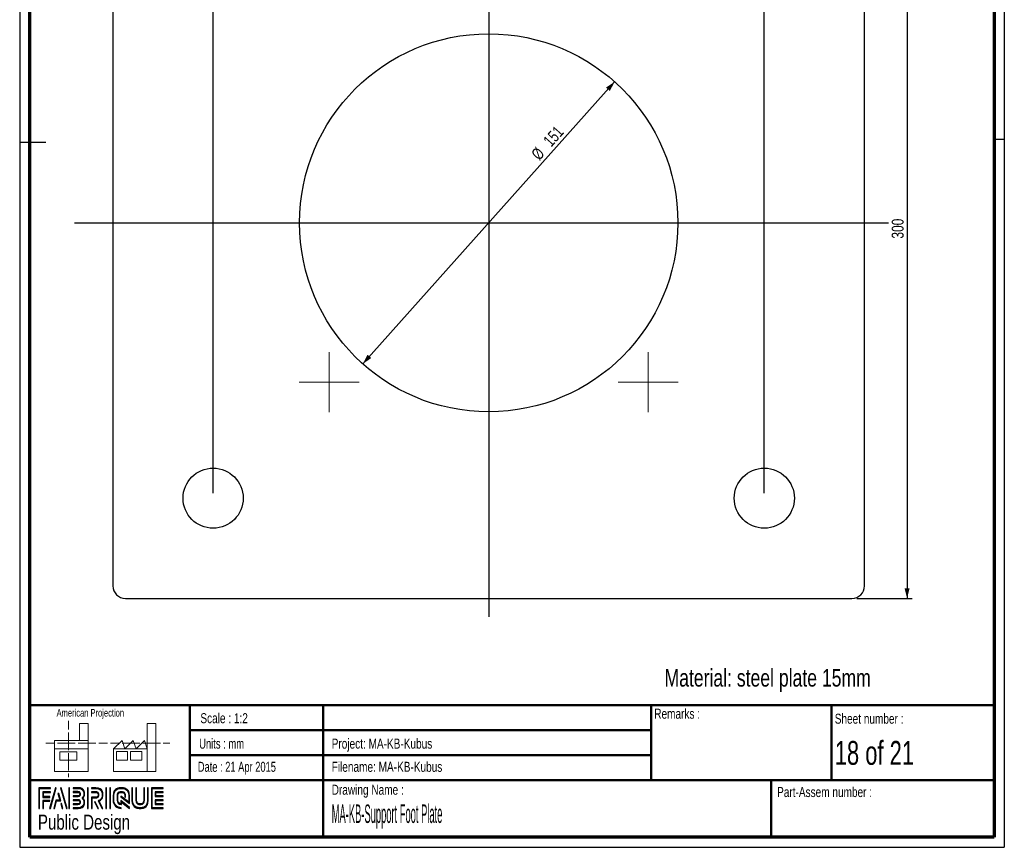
# Paper-space layout 'MA-KB-Support Foot Plate' of a CAD drawing. Header units: millimetres. Extents: x 7 to 203, y 7 to 289.
# Tile 1 of 2: x 7 to 203, y 7 to 173. Entities that reach past the tile are written whole.
import ezdxf

# ---------------------------------------------------------------- set-up
doc = ezdxf.new("R2010")
doc.units = ezdxf.units.MM
for name, color, linetype in [('FORMAT', 7, 'Continuous'), ('LAYER1', 7, 'Continuous'), ('LAYER2', 7, 'Continuous'), ('LOGO', 7, 'Continuous')]:
    doc.layers.add(name, color=color, linetype=linetype)
doc.styles.add('SLDTEXTSTYLE0', font='TXT', dxfattribs={"width": 0.7})
doc.styles.add('SLDTEXTSTYLE1', font='TXT', dxfattribs={"width": 0.75})
doc.styles.add('SLDTEXTSTYLE12', font='TXT', dxfattribs={"width": 0.6875})
doc.styles.add('SLDTEXTSTYLE3', font='TXT', dxfattribs={"width": 0.694444})
doc.styles.add('SLDTEXTSTYLE4', font='TXT', dxfattribs={"width": 0.37675})
doc.dimstyles.new('SLDDIMSTYLE24', dxfattribs={"dimtxt": 2.38125, "dimasz": 2, "dimexe": 0, "dimexo": 0.0625, "dimgap": 0.595313, "dimtad": 1, "dimlfac": 2, "dimrnd": 1e-09, "dimzin": 12, "dimdsep": 46, "dimtxsty": 'SLDTEXTSTYLE1', "dimsah": 1, "dimcen": 0.09, "dimadec": 0, "dimazin": 3, "dimtfac": 1, "dimtofl": 0, "dimtmove": 0, "dimatfit": 3, "dimfxl": 1, "dimfrac": 2, "dimtolj": 1, "dimtzin": 12, "dimarcsym": 0})
doc.dimstyles.new('SLDDIMSTYLE30', dxfattribs={"dimtxt": 2.38125, "dimasz": 2, "dimexe": 0, "dimexo": 0.0625, "dimgap": 0.595313, "dimtad": 1, "dimlfac": 2, "dimrnd": 1e-09, "dimzin": 12, "dimdsep": 46, "dimtxsty": 'SLDTEXTSTYLE1', "dimsah": 1, "dimcen": 0, "dimadec": 0, "dimazin": 3, "dimtfac": 1, "dimtmove": 0, "dimatfit": 3, "dimfxl": 1, "dimfrac": 2, "dimtolj": 1, "dimtzin": 12, "dimarcsym": 0})

# ---------------------------------------------------------------- blocks, each defined once
blk = doc.blocks.new('_D_87')
at = {"layer": 'LOGO'}
blk.add_line((125.59, 160.27), (75.32, 103.94), dxfattribs=at)
for points in [[(125.59, 160.27), (123.88, 159.12), (124.63, 158.45)], [(75.32, 103.94), (77.02, 105.1), (76.28, 105.77)]]:
    blk.add_solid(points, dxfattribs=at)
at = {"layer": 'LOGO', "char_height": 2.381, "attachment_point": 1, "rotation": 48.2582, "style": 'SLDTEXTSTYLE1'}
for s, insert in [('151', (111.15, 148.7)), ('%%c', (108.76, 146.01))]:
    blk.add_mtext(s, dxfattribs=dict(at, insert=insert))
blk = doc.blocks.new('_D_88')
at = {"layer": 'LOGO'}
for p, q in [((45.45, 78.11), (45.45, 218.11)), ((45.45, 217.11), (155.45, 217.11)), ((155.45, 78.11), (155.45, 218.11))]:
    blk.add_line(p, q, dxfattribs=at)
for points in [[(45.45, 217.11), (47.45, 216.61), (47.45, 217.61)], [(155.45, 217.11), (153.45, 217.61), (153.45, 216.61)]]:
    blk.add_solid(points, dxfattribs=at)
at = {"layer": 'LOGO', "insert": (99.23, 220.18), "char_height": 2.381, "attachment_point": 1, "style": 'SLDTEXTSTYLE1'}
blk.add_mtext('220', dxfattribs=at)
blk = doc.blocks.new('_D_89')
at = {"layer": 'LOGO'}
for p, q in [((173.95, 207.11), (184.95, 207.11)), ((183.95, 207.11), (183.95, 57.11)), ((173.95, 57.11), (184.95, 57.11))]:
    blk.add_line(p, q, dxfattribs=at)
for points in [[(183.95, 207.11), (183.45, 205.11), (184.45, 205.11)], [(183.95, 57.11), (184.45, 59.11), (183.45, 59.11)]]:
    blk.add_solid(points, dxfattribs=at)
at = {"layer": 'LOGO', "insert": (180.88, 128.95), "char_height": 2.381, "attachment_point": 1, "rotation": 90, "style": 'SLDTEXTSTYLE1'}
blk.add_mtext('300', dxfattribs=at)

psp = doc.layouts.new('MA-KB-Support Foot Plate')

# ---------------------------------------------------------------- hatches: boundary and pattern name
at = {"layer": 'LOGO'}
for points in [[(10.6886, 15.1336), (10.8267, 15.1336), (10.8267, 19.1191), (13.0247, 19.1191), (13.0247, 19.2569), (10.6886, 19.2569)], [(11.5878, 17.5069), (11.5878, 18.3377), (13.0247, 18.3377), (13.0247, 18.476), (11.4498, 18.476), (11.4498, 17.3687), (12.8886, 17.3687), (12.8886, 17.5069)], [(14.1546, 19.2796), (14.0117, 19.2796), (12.8319, 15.1564), (12.9745, 15.1564)], [(13.7898, 15.1564), (14.2016, 16.6676), (15.0361, 16.6676), (14.641, 18.1631), (14.4934, 18.1631), (14.8571, 16.8059), (14.0959, 16.8059), (13.6496, 15.1564)], [(16.3163, 15.1564), (15.1362, 19.2796), (14.9892, 19.2796), (16.1715, 15.1564)], [(16.8175, 15.1564), (16.8175, 19.2796), (16.6792, 19.2796), (16.6792, 15.1564)], [(20.5209, 15.1564), (20.5209, 19.2796), (20.3827, 19.2796), (20.3827, 15.1564)], [(24.1686, 15.1564), (24.1686, 19.2796), (24.0306, 19.2796), (24.0306, 15.1564)], [(24.9531, 15.1564), (24.9531, 19.2796), (24.8152, 19.2796), (24.8152, 15.1564)], [(34.0308, 17.6781), (34.0308, 18.3605), (35.4618, 18.3605), (35.4618, 18.4987), (33.8922, 18.4987), (33.8922, 17.5397), (35.4618, 17.5397), (35.4618, 17.6781)], [(11.5878, 15.1336), (11.5878, 16.5876), (12.8886, 16.5876), (12.8886, 16.7253), (11.4498, 16.7253), (11.4498, 15.1336)], [(15.4879, 15.1564), (15.2148, 16.1436), (15.0671, 16.1436), (15.3478, 15.1564)], [(22.5695, 15.1564), (21.911, 16.4985), (21.7571, 16.4985), (22.4158, 15.1564)], [(35.4618, 15.9383), (35.4618, 16.0768), (34.0308, 16.0768), (34.0308, 16.7591), (35.4618, 16.7591), (35.4618, 16.8972), (33.8922, 16.8972), (33.8922, 15.9383)]]:
    psp.add_hatch(color=7, dxfattribs=at).paths.add_polyline_path(points, flags=0)
h = psp.add_hatch(color=7, dxfattribs=at)
edge = h.paths.add_edge_path(flags=0)
edge.add_line((17.5302, 15.1564), (18.5372, 15.1564))
edge.add_spline(control_points=[(18.5372, 15.1564), (19.2314, 15.1564), (19.7957, 15.7225), (19.7957, 16.418), (19.7957, 16.7112), (19.6812, 16.9926), (19.4787, 17.2215), (19.6812, 17.4499), (19.7957, 17.7315), (19.7957, 18.0248), (19.7957, 18.7196), (19.2314, 19.2849), (18.5372, 19.2849)], knot_values=[0, 0, 0, 0, 1, 2, 3, 4, 5, 6, 7, 8, 9, 10, 10, 10, 10], weights=[1, 1, 1, 1, 1, 1, 1, 1, 1, 1, 1, 1, 1], degree=3, periodic=0)
edge.add_line((18.5372, 19.2849), (17.5302, 19.2849))
edge.add_line((17.5302, 19.2849), (17.5302, 19.1468))
edge.add_line((17.5302, 19.1468), (18.5372, 19.1468))
edge.add_spline(control_points=[(18.5372, 19.1468), (19.1551, 19.1468), (19.6577, 18.6435), (19.6577, 18.0248), (19.6577, 17.7476), (19.5451, 17.4793), (19.341, 17.2693)], knot_values=[0, 0, 0, 0, 1, 2, 3, 4, 4, 4, 4], weights=[1, 1, 1, 1, 1, 1, 1], degree=3, periodic=0)
edge.add_line((19.341, 17.2693), (19.2941, 17.2215))
edge.add_line((19.2941, 17.2215), (19.341, 17.173))
edge.add_spline(control_points=[(19.341, 17.173), (19.5451, 16.9632), (19.6577, 16.6949), (19.6577, 16.418), (19.6577, 15.7985), (19.1551, 15.2946), (18.5372, 15.2946)], knot_values=[0, 0, 0, 0, 1, 2, 3, 4, 4, 4, 4], weights=[1, 1, 1, 1, 1, 1, 1], degree=3, periodic=0)
edge.add_line((18.5372, 15.2946), (17.5302, 15.2946))
edge.add_line((17.5302, 15.2946), (17.5302, 15.1564))
h = psp.add_hatch(color=7, dxfattribs=at)
edge = h.paths.add_edge_path(flags=0)
edge.add_line((17.5302, 17.5393), (18.5352, 17.5393))
edge.add_spline(control_points=[(18.5352, 17.5393), (18.7876, 17.5707), (18.9712, 17.7791), (18.9712, 18.0243), (18.9712, 18.2941), (18.7571, 18.5061), (18.4834, 18.5061)], knot_values=[0, 0, 0, 0, 1, 2, 3, 4, 4, 4, 4], weights=[1, 1, 1, 1, 1, 1, 1], degree=3, periodic=0)
edge.add_line((18.4834, 18.5061), (17.5302, 18.5061))
edge.add_line((17.5302, 18.5061), (17.5302, 18.3678))
edge.add_line((17.5302, 18.3678), (18.4834, 18.3678))
edge.add_spline(control_points=[(18.4834, 18.3678), (18.6795, 18.3678), (18.8332, 18.217), (18.8332, 18.0243), (18.8332, 17.8486), (18.7014, 17.6991), (18.5261, 17.6767)], knot_values=[0, 0, 0, 0, 1, 2, 3, 4, 4, 4, 4], weights=[1, 1, 1, 1, 1, 1, 1], degree=3, periodic=0)
edge.add_line((18.5261, 17.6767), (17.5302, 17.6772))
edge.add_line((17.5302, 17.6772), (17.5302, 17.5393))
h = psp.add_hatch(color=7, dxfattribs=at)
edge = h.paths.add_edge_path(flags=0)
edge.add_line((23.2908, 15.1564), (23.4443, 15.1564))
edge.add_line((23.4443, 15.1564), (22.7198, 16.6317))
edge.add_spline(control_points=[(22.7198, 16.6317), (23.1755, 16.875), (23.4711, 17.3491), (23.4711, 17.8696), (23.4711, 18.647), (22.8397, 19.2796), (22.0637, 19.2796)], knot_values=[0, 0, 0, 0, 1, 2, 3, 4, 4, 4, 4], weights=[1, 1, 1, 1, 1, 1, 1], degree=3, periodic=0)
edge.add_line((22.0637, 19.2796), (21.1671, 19.2796))
edge.add_line((21.1671, 19.2796), (21.1671, 19.1419))
edge.add_line((21.1671, 19.1419), (22.0637, 19.1419))
edge.add_spline(control_points=[(22.0637, 19.1419), (22.7637, 19.1419), (23.3332, 18.571), (23.3332, 17.8696), (23.3332, 17.3783), (23.0463, 16.9261), (22.6016, 16.7176)], knot_values=[0, 0, 0, 0, 1, 2, 3, 4, 4, 4, 4], weights=[1, 1, 1, 1, 1, 1, 1], degree=3, periodic=0)
edge.add_line((22.6016, 16.7176), (22.538, 16.6879))
edge.add_line((22.538, 16.6879), (23.2908, 15.1564))
h = psp.add_hatch(color=7, dxfattribs=at)
edge = h.paths.add_edge_path(flags=0)
edge.add_line((21.1671, 18.3605), (22.0096, 18.3605))
edge.add_spline(control_points=[(22.0096, 18.3605), (22.277, 18.3605), (22.4943, 18.1405), (22.4943, 17.8696), (22.4943, 17.599), (22.277, 17.3787), (22.0096, 17.3787)], knot_values=[0, 0, 0, 0, 1, 2, 3, 4, 4, 4, 4], weights=[1, 1, 1, 1, 1, 1, 1], degree=3, periodic=0)
edge.add_line((22.0096, 17.3787), (21.1671, 17.3787))
edge.add_line((21.1671, 17.3787), (21.1671, 15.1564))
edge.add_line((21.1671, 15.1564), (21.3051, 15.1564))
edge.add_line((21.3051, 15.1564), (21.3051, 17.2409))
edge.add_line((21.3051, 17.2409), (22.0096, 17.2409))
edge.add_spline(control_points=[(22.0096, 17.2409), (22.3531, 17.2409), (22.6324, 17.5227), (22.6324, 17.8696), (22.6324, 18.2163), (22.3531, 18.4987), (22.0096, 18.4987)], knot_values=[0, 0, 0, 0, 1, 2, 3, 4, 4, 4, 4], weights=[1, 1, 1, 1, 1, 1, 1], degree=3, periodic=0)
edge.add_line((22.0096, 18.4987), (21.1671, 18.4987))
edge.add_line((21.1671, 18.4987), (21.1671, 18.3605))
h = psp.add_hatch(color=7, dxfattribs=at)
edge = h.paths.add_edge_path(flags=0)
edge.add_line((28.7594, 16.1427), (28.7599, 17.6477))
edge.add_spline(control_points=[(28.7599, 17.6477), (28.7599, 18.5477), (28.0291, 19.2796), (27.131, 19.2796), (26.2321, 19.2796), (25.501, 18.5477), (25.501, 17.6477)], knot_values=[0, 0, 0, 0, 1, 2, 3, 4, 4, 4, 4], weights=[1, 1, 1, 1, 1, 1, 1], degree=3, periodic=0)
edge.add_line((25.501, 17.6477), (25.501, 16.7885))
edge.add_spline(control_points=[(25.501, 16.7885), (25.501, 15.8888), (26.2316, 15.1564), (27.13, 15.1564)], knot_values=[1, 1, 1, 1, 2, 2, 2, 2], weights=[1, 1, 1, 1], degree=3, periodic=0)
edge.add_line((27.13, 15.1564), (27.13, 15.2946))
edge.add_spline(control_points=[(27.13, 15.2946), (26.3078, 15.2946), (25.6393, 15.9651), (25.6393, 16.7885)], knot_values=[3, 3, 3, 3, 4, 4, 4, 4], weights=[1, 1, 1, 1], degree=3, periodic=0)
edge.add_line((25.6393, 16.7885), (25.6393, 17.6477))
edge.add_spline(control_points=[(25.6393, 17.6477), (25.6393, 18.4716), (26.3084, 19.1419), (27.131, 19.1419), (27.9529, 19.1419), (28.6216, 18.4716), (28.6216, 17.6477)], knot_values=[0, 0, 0, 0, 1, 2, 3, 4, 4, 4, 4], weights=[1, 1, 1, 1, 1, 1, 1], degree=3, periodic=0)
edge.add_spline(control_points=[(28.6216, 17.6477), (28.6216, 16.6487), (28.6216, 16.4224), (28.4274, 16.5706), (27.0597, 17.6351)], knot_values=[0, 0, 0, 0, 1, 2, 2, 2, 2], weights=[1, 1, 1, 1, 1], degree=3, periodic=0)
edge.add_line((27.0597, 17.6351), (27.0597, 17.469))
edge.add_line((27.0597, 17.469), (28.7594, 16.1427))
h = psp.add_hatch(color=7, dxfattribs=at)
edge = h.paths.add_edge_path(flags=0)
edge.add_line((28.7594, 15.1564), (28.7594, 15.3484))
edge.add_line((28.7594, 15.3484), (27.0597, 16.7155))
edge.add_line((27.0597, 16.7155), (27.0597, 16.0904))
edge.add_spline(control_points=[(27.0597, 16.0904), (26.702, 16.1268), (26.4186, 16.421), (26.4186, 16.7905)], knot_values=[0, 0, 0, 0, 1, 1, 1, 1], weights=[1, 1, 1, 1], degree=3, periodic=0)
edge.add_line((26.4186, 16.7905), (26.4194, 17.6463))
edge.add_spline(control_points=[(26.4194, 17.6463), (26.4194, 18.0393), (26.7388, 18.3596), (27.131, 18.3596), (27.5229, 18.3596), (27.8423, 18.0393), (27.8423, 17.6463)], knot_values=[0, 0, 0, 0, 1, 2, 3, 4, 4, 4, 4], weights=[1, 1, 1, 1, 1, 1, 1], degree=3, periodic=0)
edge.add_line((27.8423, 17.6463), (27.8415, 17.4088))
edge.add_line((27.8415, 17.4088), (27.9795, 17.4082))
edge.add_line((27.9795, 17.4082), (27.9801, 17.6459))
edge.add_spline(control_points=[(27.9801, 17.6459), (27.9801, 18.1155), (27.5991, 18.4973), (27.131, 18.4973), (26.6626, 18.4973), (26.2814, 18.1155), (26.2814, 17.6463)], knot_values=[0, 0, 0, 0, 1, 2, 3, 4, 4, 4, 4], weights=[1, 1, 1, 1, 1, 1, 1], degree=3, periodic=0)
edge.add_line((26.2814, 17.6463), (26.2804, 16.7905))
edge.add_spline(control_points=[(26.2804, 16.7905), (26.2804, 16.3207), (26.6608, 15.9381), (27.1282, 15.9381)], knot_values=[0, 0, 0, 0, 1, 1, 1, 1], weights=[1, 1, 1, 1], degree=3, periodic=0)
edge.add_line((27.1282, 15.9381), (27.1973, 15.9381))
edge.add_line((27.1973, 15.9381), (27.1973, 16.4361))
edge.add_line((27.1973, 16.4361), (28.7594, 15.1564))
h = psp.add_hatch(color=7, dxfattribs=at)
edge = h.paths.add_edge_path(flags=0)
edge.add_line((29.2593, 19.2796), (29.2593, 16.7885))
edge.add_spline(control_points=[(29.2593, 16.7885), (29.2593, 15.8888), (29.99, 15.1564), (30.8881, 15.1564), (31.7871, 15.1564), (32.5179, 15.8888), (32.5179, 16.7885)], knot_values=[0, 0, 0, 0, 1, 2, 3, 4, 4, 4, 4], weights=[1, 1, 1, 1, 1, 1, 1], degree=3, periodic=0)
edge.add_line((32.5179, 16.7885), (32.5179, 19.2796))
edge.add_line((32.5179, 19.2796), (32.3799, 19.2796))
edge.add_line((32.3799, 19.2796), (32.3799, 16.7885))
edge.add_spline(control_points=[(32.3799, 16.7885), (32.3799, 15.9651), (31.7106, 15.2946), (30.8881, 15.2946), (30.066, 15.2946), (29.3971, 15.9651), (29.3971, 16.7885)], knot_values=[0, 0, 0, 0, 1, 2, 3, 4, 4, 4, 4], weights=[1, 1, 1, 1, 1, 1, 1], degree=3, periodic=0)
edge.add_line((29.3971, 16.7885), (29.3971, 19.2796))
edge.add_line((29.3971, 19.2796), (29.2593, 19.2796))
h = psp.add_hatch(color=7, dxfattribs=at)
edge = h.paths.add_edge_path(flags=0)
edge.add_line((30.0392, 19.2796), (30.0392, 16.7905))
edge.add_spline(control_points=[(30.0392, 16.7905), (30.0392, 16.3211), (30.4199, 15.9388), (30.8881, 15.9388), (31.3565, 15.9388), (31.7375, 16.3211), (31.7375, 16.7905)], knot_values=[0, 0, 0, 0, 1, 2, 3, 4, 4, 4, 4], weights=[1, 1, 1, 1, 1, 1, 1], degree=3, periodic=0)
edge.add_line((31.7375, 16.7905), (31.7375, 19.2796))
edge.add_line((31.7375, 19.2796), (31.5996, 19.2796))
edge.add_line((31.5996, 19.2796), (31.5996, 16.7905))
edge.add_spline(control_points=[(31.5996, 16.7905), (31.5996, 16.397), (31.28, 16.0769), (30.8881, 16.0769), (30.4958, 16.0769), (30.1769, 16.397), (30.1769, 16.7905)], knot_values=[0, 0, 0, 0, 1, 2, 3, 4, 4, 4, 4], weights=[1, 1, 1, 1, 1, 1, 1], degree=3, periodic=0)
edge.add_line((30.1769, 16.7905), (30.1769, 19.2796))
edge.add_line((30.1769, 19.2796), (30.0392, 19.2796))
h = psp.add_hatch(color=7, dxfattribs=at)
edge = h.paths.add_edge_path(flags=0)
edge.add_line((35.4618, 15.1558), (35.4618, 15.2939))
edge.add_spline(control_points=[(35.4618, 15.2939), (33.3989, 15.2939), (33.2693, 15.2939), (33.2693, 15.4248), (33.2693, 19.011), (33.2693, 19.1419)], knot_values=[0, 0, 0, 0, 1, 2, 3, 3, 3, 3], weights=[1, 1, 1, 1, 1, 1], degree=3, periodic=0)
edge.add_line((33.2693, 19.1419), (35.4618, 19.1419))
edge.add_line((35.4618, 19.1419), (35.4618, 19.2796))
edge.add_line((35.4618, 19.2796), (33.1309, 19.2796))
edge.add_line((33.1309, 19.2796), (33.1309, 15.1558))
edge.add_line((33.1309, 15.1558), (35.4618, 15.1558))
h = psp.add_hatch(color=7, dxfattribs=at)
edge = h.paths.add_edge_path(flags=0)
edge.add_line((17.5302, 15.9289), (18.4834, 15.9289))
edge.add_spline(control_points=[(18.4834, 15.9289), (18.7525, 15.9289), (18.9712, 16.1482), (18.9712, 16.418), (18.9712, 16.6881), (18.7571, 16.8997), (18.4834, 16.8997), (18.4832, 16.8997), (17.53, 16.8977)], knot_values=[0, 0, 0, 0, 1, 2, 3, 4, 5, 6, 6, 6, 6], weights=[1, 1, 1, 1, 1, 1, 1, 1, 1], degree=3, periodic=0)
edge.add_line((17.53, 16.8977), (17.5302, 16.7596))
edge.add_line((17.5302, 16.7596), (18.4834, 16.7616))
edge.add_spline(control_points=[(18.4834, 16.7616), (18.6795, 16.7616), (18.8332, 16.6105), (18.8332, 16.418), (18.8332, 16.2243), (18.6763, 16.0666), (18.4834, 16.0666)], knot_values=[0, 0, 0, 0, 1, 2, 3, 4, 4, 4, 4], weights=[1, 1, 1, 1, 1, 1, 1], degree=3, periodic=0)
edge.add_line((18.4834, 16.0666), (17.5302, 16.0666))
edge.add_line((17.5302, 16.0666), (17.5302, 15.9289))

# ---------------------------------------------------------------- linework, layer by layer
at = {"color": 7, "linetype": 'Continuous', "lineweight": 25}
for p, q in [((25.4523, 204.6073), (25.4523, 59.6073)), ((175.4523, 59.6073), (175.4523, 204.6073)), ((27.9523, 57.1073), (172.9523, 57.1073))]:
    psp.add_line(p, q, dxfattribs=at)
at = {"color": 7, "linetype": 'Continuous', "lineweight": 18}
for p, q in [((16.5773, 32.6788), (16.5773, 30.9217)), ((20.4987, 32.1146), (18.8168, 32.1146)), ((18.8168, 32.1146), (18.8168, 28.7379)), ((20.4987, 27.0496), (20.4987, 32.1146)), ((32.3195, 27.0539), (32.3195, 32.119)), ((32.3195, 32.119), (34.0014, 32.119)), ((34.0014, 32.119), (34.0014, 22.5532)), ((16.5773, 30.3345), (16.5773, 28.5727)), ((12.0892, 28.1782), (13.8397, 28.1782)), ((13.7711, 28.7379), (13.7711, 27.0496)), ((13.7711, 28.7379), (20.4987, 28.7379)), ((14.4247, 28.1782), (16.1797, 28.1782)), ((16.1797, 28.1782), (17.9347, 28.1782)), ((16.5773, 28.5727), (16.5773, 26.811)), ((18.5197, 28.1782), (20.2747, 28.1782)), ((20.2747, 28.1782), (22.0297, 28.1782)), ((22.6147, 28.1782), (24.3696, 28.1782)), ((24.9795, 28.1826), (26.7345, 28.1826)), ((25.5919, 27.0539), (27.2738, 28.7423)), ((27.2738, 28.7423), (27.8361, 27.0539)), ((27.3195, 28.1826), (29.0745, 28.1826)), ((27.8361, 27.0539), (29.518, 28.7423)), ((29.0745, 28.1826), (30.8294, 28.1826)), ((29.518, 28.7423), (30.08, 27.0539)), ((30.08, 27.0539), (31.7619, 28.7423)), ((31.4144, 28.1826), (33.1697, 28.1826)), ((31.7619, 28.7423), (32.3195, 27.0539)), ((33.1697, 28.1826), (34.9247, 28.1826)), ((35.5097, 28.1826), (36.8076, 28.1826)), ((13.7711, 27.0496), (20.4987, 27.0496)), ((13.7711, 27.0496), (13.7711, 22.5488)), ((14.8954, 26.49), (18.2592, 26.49)), ((14.8954, 24.8015), (14.8954, 26.49)), ((16.5773, 26.2238), (16.5773, 24.4622)), ((18.2592, 26.49), (18.2592, 24.8015)), ((20.4987, 27.0496), (20.4987, 22.5488)), ((32.3195, 27.0539), (25.5919, 27.0539)), ((25.5919, 27.0539), (25.5919, 22.5532)), ((26.1542, 26.4944), (28.3981, 26.4944)), ((26.1542, 24.8059), (26.1542, 26.4944)), ((28.3981, 26.4944), (28.3981, 24.8059)), ((28.9557, 26.4944), (31.1999, 26.4944)), ((28.9557, 24.8059), (28.9557, 26.4944)), ((31.1999, 26.4944), (31.1999, 24.8059)), ((32.3195, 27.0539), (32.3195, 22.5532)), ((18.2592, 24.8015), (14.8954, 24.8015)), ((16.5773, 24.4622), (16.5773, 22.7003)), ((28.3981, 24.8059), (26.1542, 24.8059)), ((31.1999, 24.8059), (28.9557, 24.8059)), ((13.7711, 22.5488), (20.4987, 22.5488)), ((16.5773, 22.1131), (16.5773, 21.4248)), ((25.5919, 22.5532), (32.3195, 22.5532)), ((32.3195, 22.5532), (34.0014, 22.5532))]:
    psp.add_line(p, q, dxfattribs=at)
at = {"color": 7, "linetype": 'Continuous', "lineweight": 25}
for centre, radius in [((100.4523, 132.1073), 37.75), ((45.4523, 77.1073), 6), ((155.4523, 77.1073), 6)]:
    psp.add_circle(centre, radius, dxfattribs=at)
for centre, start, end in [((27.9523, 59.6073), 180, 270), ((172.9523, 59.6073), 270, 0)]:
    psp.add_arc(centre, 2.5, start, end, dxfattribs=at)
at = {"layer": 'LAYER1', "lineweight": 50}
for p, q in [((8.8519, 35.7839), (201.3519, 35.7839)), ((40.8138, 35.7839), (40.8138, 20.7839)), ((67.4321, 35.7839), (67.4321, 9.39)), ((132.8499, 35.7839), (132.8499, 20.7839)), ((168.849, 20.7839), (168.849, 35.7839)), ((40.8138, 30.7839), (132.8499, 30.7839)), ((40.8138, 25.7839), (132.8499, 25.7839)), ((8.8519, 20.7839), (201.3519, 20.7839)), ((156.8106, 9.39), (156.8106, 20.7839))]:
    psp.add_line(p, q, dxfattribs=at)
at = {"layer": 'LAYER2', "lineweight": 70}
for p, q in [((8.8519, 9.39), (8.8519, 287.7022)), ((201.3519, 287.7022), (201.3519, 9.39)), ((201.3519, 9.39), (8.8519, 9.39))]:
    psp.add_line(p, q, dxfattribs=at)
at = {"layer": 'LOGO'}
for p, q in [((6.8519, 289.0178), (6.8519, 7.39)), ((203.353, 289.0178), (203.353, 7.39)), ((100.4523, 207.1073), (100.4523, 53.4368)), ((6.8519, 148.2039), (12.0892, 148.2039)), ((203.353, 148.7444), (201.3519, 148.7444)), ((17.8034, 132.1073), (180.2722, 132.1073)), ((6.8519, 7.39), (203.353, 7.39))]:
    psp.add_line(p, q, dxfattribs=at)
at = {"layer": 'LOGO', "color": 7, "linetype": 'Continuous', "lineweight": 18}
for p, q in [((68.6325, 94.2875), (68.6325, 106.2875)), ((132.2721, 94.2875), (132.2721, 106.2875)), ((74.6325, 100.2875), (62.6325, 100.2875)), ((126.2721, 100.2875), (138.2721, 100.2875))]:
    psp.add_line(p, q, dxfattribs=at)
at = {"layer": 'LOGO', "color": 7, "linetype": 'Continuous', "lineweight": 25}
for p, q in [((13.0247, 19.2569), (10.6886, 19.2569)), ((14.0117, 19.2796), (12.8319, 15.1564)), ((12.9745, 15.1564), (14.1546, 19.2796))]:
    psp.add_line(p, q, dxfattribs=at)
at = {"layer": 'LOGO', "color": 7, "lineweight": 25}
for p, q in [((10.6886, 19.2569), (10.6886, 15.1336)), ((10.8267, 19.1191), (13.0247, 19.1191)), ((10.8267, 15.1336), (10.8267, 19.1191)), ((13.0247, 18.476), (11.4498, 18.476)), ((11.4498, 18.476), (11.4498, 17.3687)), ((11.5878, 17.5069), (11.5878, 18.3377)), ((11.5878, 18.3377), (13.0247, 18.3377)), ((13.0247, 19.1191), (13.0247, 19.2569)), ((13.0247, 18.3377), (13.0247, 18.476)), ((14.1546, 19.2796), (14.0117, 19.2796)), ((14.641, 18.1631), (14.4934, 18.1631)), ((14.4934, 18.1631), (14.8571, 16.8059)), ((15.0361, 16.6676), (14.641, 18.1631)), ((14.9892, 19.2796), (16.1715, 15.1564)), ((15.1362, 19.2796), (14.9892, 19.2796)), ((16.3163, 15.1564), (15.1362, 19.2796)), ((16.6792, 19.2796), (16.6792, 15.1564)), ((16.8175, 19.2796), (16.6792, 19.2796)), ((16.8175, 15.1564), (16.8175, 19.2796)), ((17.5302, 19.2849), (17.5302, 19.1468)), ((18.5372, 19.2849), (17.5302, 19.2849)), ((17.5302, 19.1468), (18.5372, 19.1468)), ((17.5302, 18.5061), (17.5302, 18.3678)), ((18.4834, 18.5061), (17.5302, 18.5061)), ((17.5302, 18.3678), (18.4834, 18.3678)), ((20.3827, 19.2796), (20.3827, 15.1564)), ((20.5209, 19.2796), (20.3827, 19.2796)), ((20.5209, 15.1564), (20.5209, 19.2796)), ((22.0637, 19.2796), (21.1671, 19.2796)), ((21.1671, 19.2796), (21.1671, 19.1419)), ((21.1671, 19.1419), (22.0637, 19.1419)), ((22.0096, 18.4987), (21.1671, 18.4987)), ((21.1671, 18.4987), (21.1671, 18.3605)), ((22.0096, 18.4987), (21.1671, 18.4987)), ((21.1671, 18.4987), (21.1671, 18.3605)), ((21.1671, 18.3605), (22.0096, 18.3605)), ((21.1671, 18.3605), (22.0096, 18.3605)), ((24.0306, 19.2796), (24.0306, 15.1564)), ((24.1686, 19.2796), (24.0306, 19.2796)), ((24.1686, 15.1564), (24.1686, 19.2796)), ((24.8152, 19.2796), (24.8152, 15.1564)), ((24.9531, 19.2796), (24.8152, 19.2796)), ((24.9531, 15.1564), (24.9531, 19.2796)), ((29.3971, 19.2796), (29.2593, 19.2796)), ((29.2593, 19.2796), (29.2593, 16.7885)), ((29.3971, 19.2796), (29.2593, 19.2796)), ((29.2593, 19.2796), (29.2593, 16.7885)), ((29.3971, 16.7885), (29.3971, 19.2796)), ((29.3971, 16.7885), (29.3971, 19.2796)), ((30.1769, 19.2796), (30.0392, 19.2796)), ((30.0392, 19.2796), (30.0392, 16.7905)), ((30.1769, 19.2796), (30.0392, 19.2796)), ((30.0392, 19.2796), (30.0392, 16.7905)), ((30.1769, 16.7905), (30.1769, 19.2796)), ((30.1769, 16.7905), (30.1769, 19.2796)), ((31.5996, 19.2796), (31.5996, 16.7905)), ((31.7375, 19.2796), (31.5996, 19.2796)), ((31.5996, 19.2796), (31.5996, 16.7905)), ((31.7375, 19.2796), (31.5996, 19.2796)), ((31.7375, 16.7905), (31.7375, 19.2796)), ((31.7375, 16.7905), (31.7375, 19.2796)), ((32.3799, 19.2796), (32.3799, 16.7885)), ((32.5179, 19.2796), (32.3799, 19.2796)), ((32.3799, 19.2796), (32.3799, 16.7885)), ((32.5179, 19.2796), (32.3799, 19.2796)), ((32.5179, 16.7885), (32.5179, 19.2796)), ((32.5179, 16.7885), (32.5179, 19.2796)), ((35.4618, 19.2796), (33.1309, 19.2796)), ((33.1309, 19.2796), (33.1309, 15.1558)), ((35.4618, 19.2796), (33.1309, 19.2796)), ((33.1309, 19.2796), (33.1309, 15.1558)), ((33.2693, 19.1419), (35.4618, 19.1419)), ((33.2693, 19.1419), (35.4618, 19.1419)), ((35.4618, 18.4987), (33.8922, 18.4987)), ((33.8922, 18.4987), (33.8922, 17.5397)), ((35.4618, 18.4987), (33.8922, 18.4987)), ((33.8922, 18.4987), (33.8922, 17.5397)), ((34.0308, 17.6781), (34.0308, 18.3605)), ((34.0308, 18.3605), (35.4618, 18.3605)), ((34.0308, 17.6781), (34.0308, 18.3605)), ((34.0308, 18.3605), (35.4618, 18.3605)), ((35.4618, 19.1419), (35.4618, 19.2796)), ((35.4618, 19.1419), (35.4618, 19.2796)), ((35.4618, 18.3605), (35.4618, 18.4987)), ((35.4618, 18.3605), (35.4618, 18.4987)), ((11.4498, 17.3687), (12.8886, 17.3687)), ((12.8886, 16.7253), (11.4498, 16.7253)), ((11.4498, 16.7253), (11.4498, 15.1336)), ((12.8886, 17.5069), (11.5878, 17.5069)), ((11.5878, 15.1336), (11.5878, 16.5876)), ((11.5878, 16.5876), (12.8886, 16.5876)), ((12.8886, 17.3687), (12.8886, 17.5069)), ((12.8886, 16.5876), (12.8886, 16.7253)), ((14.0959, 16.8059), (13.6496, 15.1564)), ((13.7898, 15.1564), (14.2016, 16.6676)), ((14.8571, 16.8059), (14.0959, 16.8059)), ((15.0671, 16.1436), (15.3478, 15.1564)), ((15.2148, 16.1436), (15.0671, 16.1436)), ((15.4879, 15.1564), (15.2148, 16.1436)), ((17.53, 16.8977), (17.5302, 16.7596)), ((18.5261, 17.6767), (17.5302, 17.6772)), ((17.5302, 17.6772), (17.5302, 17.5393)), ((17.5302, 17.5393), (18.5352, 17.5393)), ((17.5302, 16.7596), (18.4834, 16.7616)), ((18.4834, 16.0666), (17.5302, 16.0666)), ((17.5302, 16.0666), (17.5302, 15.9289)), ((17.5302, 15.9289), (18.4834, 15.9289)), ((19.341, 17.2693), (19.2941, 17.2215)), ((19.2941, 17.2215), (19.341, 17.173)), ((22.0096, 17.3787), (21.1671, 17.3787)), ((21.1671, 17.3787), (21.1671, 15.1564)), ((22.0096, 17.3787), (21.1671, 17.3787)), ((21.1671, 17.3787), (21.1671, 15.1564)), ((21.3051, 15.1564), (21.3051, 17.2409)), ((21.3051, 17.2409), (22.0096, 17.2409)), ((21.3051, 15.1564), (21.3051, 17.2409)), ((21.3051, 17.2409), (22.0096, 17.2409)), ((21.7571, 16.4985), (22.4158, 15.1564)), ((21.911, 16.4985), (21.7571, 16.4985)), ((21.7571, 16.4985), (22.4158, 15.1564)), ((21.911, 16.4985), (21.7571, 16.4985)), ((22.5695, 15.1564), (21.911, 16.4985)), ((22.5695, 15.1564), (21.911, 16.4985)), ((22.6016, 16.7176), (22.538, 16.6879)), ((22.538, 16.6879), (23.2908, 15.1564)), ((23.4443, 15.1564), (22.7198, 16.6317)), ((25.501, 17.6477), (25.501, 16.7885)), ((25.501, 17.6477), (25.501, 16.7885)), ((25.6393, 16.7885), (25.6393, 17.6477)), ((25.6393, 16.7885), (25.6393, 17.6477)), ((26.2814, 17.6463), (26.2804, 16.7905)), ((26.4186, 16.7905), (26.4194, 17.6463)), ((27.0597, 17.6351), (27.0597, 17.469)), ((27.0597, 17.6351), (27.0597, 17.469)), ((27.0597, 17.469), (28.7594, 16.1427)), ((27.0597, 17.469), (28.7594, 16.1427)), ((28.7594, 15.3484), (27.0597, 16.7155)), ((27.0597, 16.7155), (27.0597, 16.0904)), ((27.1282, 15.9381), (27.1973, 15.9381)), ((27.1973, 15.9381), (27.1973, 16.4361)), ((27.1973, 16.4361), (28.7594, 15.1564)), ((27.8423, 17.6463), (27.8415, 17.4088)), ((27.8415, 17.4088), (27.9795, 17.4082)), ((27.9795, 17.4082), (27.9801, 17.6459)), ((28.7594, 16.1427), (28.7599, 17.6477)), ((28.7594, 16.1427), (28.7599, 17.6477)), ((33.8922, 17.5397), (35.4618, 17.5397)), ((33.8922, 17.5397), (35.4618, 17.5397)), ((35.4618, 16.8972), (33.8922, 16.8972)), ((33.8922, 16.8972), (33.8922, 15.9383)), ((35.4618, 16.8972), (33.8922, 16.8972)), ((33.8922, 16.8972), (33.8922, 15.9383)), ((33.8922, 15.9383), (35.4618, 15.9383)), ((33.8922, 15.9383), (35.4618, 15.9383)), ((35.4618, 17.6781), (34.0308, 17.6781)), ((35.4618, 17.6781), (34.0308, 17.6781)), ((34.0308, 16.0768), (34.0308, 16.7591)), ((34.0308, 16.7591), (35.4618, 16.7591)), ((34.0308, 16.0768), (34.0308, 16.7591)), ((34.0308, 16.7591), (35.4618, 16.7591)), ((35.4618, 16.0768), (34.0308, 16.0768)), ((35.4618, 16.0768), (34.0308, 16.0768)), ((35.4618, 17.5397), (35.4618, 17.6781)), ((35.4618, 17.5397), (35.4618, 17.6781)), ((35.4618, 16.7591), (35.4618, 16.8972)), ((35.4618, 16.7591), (35.4618, 16.8972)), ((35.4618, 15.9383), (35.4618, 16.0768)), ((35.4618, 15.9383), (35.4618, 16.0768)), ((10.6886, 15.1336), (10.8267, 15.1336)), ((11.4498, 15.1336), (11.5878, 15.1336)), ((12.8319, 15.1564), (12.9745, 15.1564)), ((13.6496, 15.1564), (13.7898, 15.1564)), ((15.3478, 15.1564), (15.4879, 15.1564)), ((16.1715, 15.1564), (16.3163, 15.1564)), ((16.6792, 15.1564), (16.8175, 15.1564)), ((18.5372, 15.2946), (17.5302, 15.2946)), ((17.5302, 15.2946), (17.5302, 15.1564)), ((17.5302, 15.1564), (18.5372, 15.1564)), ((20.3827, 15.1564), (20.5209, 15.1564)), ((21.1671, 15.1564), (21.3051, 15.1564)), ((21.1671, 15.1564), (21.3051, 15.1564)), ((22.4158, 15.1564), (22.5695, 15.1564)), ((22.4158, 15.1564), (22.5695, 15.1564)), ((23.2908, 15.1564), (23.4443, 15.1564)), ((24.0306, 15.1564), (24.1686, 15.1564)), ((24.8152, 15.1564), (24.9531, 15.1564)), ((27.13, 15.1564), (27.13, 15.2946)), ((27.13, 15.1564), (27.13, 15.2946)), ((28.7594, 15.1564), (28.7594, 15.3484)), ((33.1309, 15.1558), (35.4618, 15.1558)), ((33.1309, 15.1558), (35.4618, 15.1558)), ((35.4618, 15.1558), (35.4618, 15.2939)), ((35.4618, 15.1558), (35.4618, 15.2939))]:
    psp.add_line(p, q, dxfattribs=at)
for points, degree in [([(18.5352, 17.5393), (18.7876, 17.5707), (18.9712, 17.7791), (18.9712, 18.0243), (18.9712, 18.2941), (18.7571, 18.5061), (18.4834, 18.5061)], 3), ([(18.4834, 18.3678), (18.6795, 18.3678), (18.8332, 18.217), (18.8332, 18.0243), (18.8332, 17.8486), (18.7014, 17.6991), (18.5261, 17.6767)], 3), ([(18.5372, 15.1564), (19.2314, 15.1564), (19.7957, 15.7225), (19.7957, 16.418), (19.7957, 16.7112), (19.6812, 16.9926), (19.4787, 17.2215), (19.6812, 17.4499), (19.7957, 17.7315), (19.7957, 18.0248), (19.7957, 18.7196), (19.2314, 19.2849), (18.5372, 19.2849)], 3), ([(18.5372, 19.1468), (19.1551, 19.1468), (19.6577, 18.6435), (19.6577, 18.0248), (19.6577, 17.7476), (19.5451, 17.4793), (19.341, 17.2693)], 3), ([(22.0096, 17.2409), (22.3531, 17.2409), (22.6324, 17.5227), (22.6324, 17.8696), (22.6324, 18.2163), (22.3531, 18.4987), (22.0096, 18.4987)], 3), ([(22.0096, 18.3605), (22.277, 18.3605), (22.4943, 18.1405), (22.4943, 17.8696), (22.4943, 17.599), (22.277, 17.3787), (22.0096, 17.3787)], 3), ([(22.7198, 16.6317), (23.1755, 16.875), (23.4711, 17.3491), (23.4711, 17.8696), (23.4711, 18.647), (22.8397, 19.2796), (22.0637, 19.2796)], 3), ([(22.0637, 19.1419), (22.7637, 19.1419), (23.3332, 18.571), (23.3332, 17.8696), (23.3332, 17.3783), (23.0463, 16.9261), (22.6016, 16.7176)], 3), ([(28.7599, 17.6477), (28.7599, 18.5477), (28.0291, 19.2796), (27.131, 19.2796), (26.2321, 19.2796), (25.501, 18.5477), (25.501, 17.6477)], 3), ([(25.6393, 17.6477), (25.6393, 18.4716), (26.3084, 19.1419), (27.131, 19.1419), (27.9529, 19.1419), (28.6216, 18.4716), (28.6216, 17.6477)], 3), ([(27.9801, 17.6459), (27.9801, 18.1155), (27.5991, 18.4973), (27.131, 18.4973), (26.6626, 18.4973), (26.2814, 18.1155), (26.2814, 17.6463)], 3), ([(26.4194, 17.6463), (26.4194, 18.0393), (26.7388, 18.3596), (27.131, 18.3596), (27.5229, 18.3596), (27.8423, 18.0393), (27.8423, 17.6463)], 3), ([(35.4618, 15.2939), (33.3989, 15.2939), (33.2693, 15.2939), (33.2693, 15.4248), (33.2693, 19.011), (33.2693, 19.1419)], 3), ([(14.2016, 16.6676), (14.294, 16.6676), (15.0361, 16.6676)], 2), ([(18.4834, 15.9289), (18.7525, 15.9289), (18.9712, 16.1482), (18.9712, 16.418), (18.9712, 16.6881), (18.7571, 16.8997), (18.4834, 16.8997), (18.4832, 16.8997), (17.53, 16.8977)], 3), ([(18.4834, 16.7616), (18.6795, 16.7616), (18.8332, 16.6105), (18.8332, 16.418), (18.8332, 16.2243), (18.6763, 16.0666), (18.4834, 16.0666)], 3), ([(19.341, 17.173), (19.5451, 16.9632), (19.6577, 16.6949), (19.6577, 16.418), (19.6577, 15.7985), (19.1551, 15.2946), (18.5372, 15.2946)], 3), ([(25.501, 16.7885), (25.501, 15.8888), (26.2316, 15.1564), (27.13, 15.1564)], 3), ([(25.501, 16.7885), (25.501, 15.8888), (26.2316, 15.1564), (27.13, 15.1564)], 3), ([(27.13, 15.2946), (26.3078, 15.2946), (25.6393, 15.9651), (25.6393, 16.7885)], 3), ([(27.13, 15.2946), (26.3078, 15.2946), (25.6393, 15.9651), (25.6393, 16.7885)], 3), ([(26.2804, 16.7905), (26.2804, 16.3207), (26.6608, 15.9381), (27.1282, 15.9381)], 3), ([(27.0597, 16.0904), (26.702, 16.1268), (26.4186, 16.421), (26.4186, 16.7905)], 3), ([(28.6216, 17.6477), (28.6216, 16.6487), (28.6216, 16.4224), (28.4274, 16.5706), (27.0597, 17.6351)], 3), ([(29.2593, 16.7885), (29.2593, 15.8888), (29.99, 15.1564), (30.8881, 15.1564), (31.7871, 15.1564), (32.5179, 15.8888), (32.5179, 16.7885)], 3), ([(32.3799, 16.7885), (32.3799, 15.9651), (31.7106, 15.2946), (30.8881, 15.2946), (30.066, 15.2946), (29.3971, 15.9651), (29.3971, 16.7885)], 3), ([(30.0392, 16.7905), (30.0392, 16.3211), (30.4199, 15.9388), (30.8881, 15.9388), (31.3565, 15.9388), (31.7375, 16.3211), (31.7375, 16.7905)], 3), ([(31.5996, 16.7905), (31.5996, 16.397), (31.28, 16.0769), (30.8881, 16.0769), (30.4958, 16.0769), (30.1769, 16.397), (30.1769, 16.7905)], 3)]:
    psp.add_open_spline(points, degree=degree, dxfattribs=at)

# ---------------------------------------------------------------- texts
at = {"layer": 'FORMAT', "color": 218, "insert": (69.1194, 15.9554), "char_height": 3.704167, "attachment_point": 1, "style": 'SLDTEXTSTYLE4'}
psp.add_mtext('MA-KB-Support Foot Plate', dxfattribs=at)
at = {"layer": 'LAYER1', "attachment_point": 1}
for s, insert, char_height, style in [('American Projection', (14.2195, 35.0063), 1.5, 'SLDTEXTSTYLE1'), ('Scale : 1:2', (42.9117, 34.1797), 2, 'SLDTEXTSTYLE1'), ('Remarks :', (133.4949, 35.0727), 2, 'SLDTEXTSTYLE1'), ('Sheet number :', (169.5145, 34.0759), 2, 'SLDTEXTSTYLE1'), ('Units : mm', (42.6771, 29.0952), 2, 'SLDTEXTSTYLE0'), ('Project: MA-KB-Kubus', (69.1194, 29.0952), 2, 'SLDTEXTSTYLE1'), ('Date : 21 Apr 2015', (42.4005, 24.4694), 2, 'SLDTEXTSTYLE3'), ('Filename: MA-KB-Kubus', (69.1194, 24.4694), 2, 'SLDTEXTSTYLE1'), ('Drawing Name :', (69.1194, 19.894), 2, 'SLDTEXTSTYLE1'), ('Part-Assem number :', (158.0094, 19.4293), 2, 'SLDTEXTSTYLE1')]:
    psp.add_mtext(s, dxfattribs=dict(at, insert=insert, char_height=char_height, style=style))
at = {"layer": 'LOGO', "attachment_point": 1}
for s, insert, char_height, style in [('Material: steel plate 15mm', (135.5411, 42.9863), 3.5, 'SLDTEXTSTYLE1'), ('18 of 21', (169.5145, 28.6306), 4.7625, 'SLDTEXTSTYLE12'), ('Public Design', (10.4906, 13.9144), 3, 'SLDTEXTSTYLE1')]:
    psp.add_mtext(s, dxfattribs=dict(at, insert=insert, char_height=char_height, style=style))

# ---------------------------------------------------------------- dimensions: what is measured, and where the dimension line sits
at = {"layer": 'LOGO'}
dim = psp.add_linear_dim(base=(155.4523, 217.1073), p1=(45.4523, 77.1073), p2=(155.4523, 77.1073), dimstyle='SLDDIMSTYLE24', dxfattribs=at)
dim.commit()
dim.dimension.update_dxf_attribs({"geometry": '_D_88', "text_midpoint": (101.8653, 217.1073), "dimtype": 160})
dim = psp.add_linear_dim(base=(183.9523, 57.1073), p1=(172.9523, 207.1073), p2=(172.9523, 57.1073), angle=90, dimstyle='SLDDIMSTYLE24', dxfattribs=at)
dim.commit()
dim.dimension.update_dxf_attribs({"geometry": '_D_89', "text_midpoint": (183.9523, 131.5863), "dimtype": 160})
dim = psp.add_diameter_dim_2p(p1=(125.5853, 160.2745), p2=(75.3193, 103.94), dimstyle='SLDDIMSTYLE30', dxfattribs=at)
dim.commit()
dim.dimension.update_dxf_attribs({"geometry": '_D_87', "text_midpoint": (114.0564, 147.3539), "dimtype": 163})

doc.saveas('drawing.dxf')
